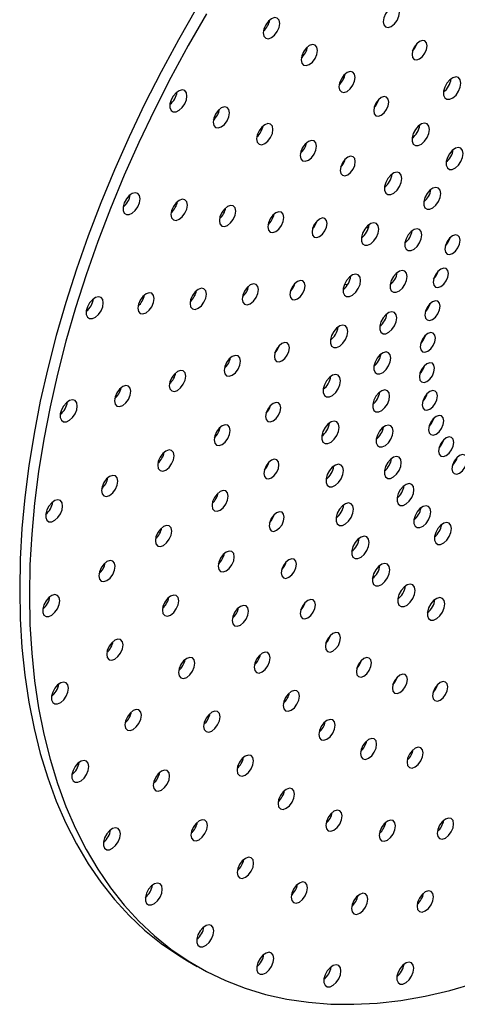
# Paper-space layout '_Isométrica' of a CAD drawing. Header units: inches. Extents: x -1.9 to 6.5, y -6.7 to 4.2.
# Tile 1 of 8: x -1.9 to 1.3, y -6.7 to 0.5. Entities that reach past the tile are written whole.
import ezdxf

# ---------------------------------------------------------------- set-up
doc = ezdxf.new("R2010")
doc.units = ezdxf.units.IN
doc.header["$MEASUREMENT"] = 0

psp = doc.layouts.new('_Isométrica')

# ---------------------------------------------------------------- linework, layer by layer
at = {"color": 7, "linetype": 'Continuous', "lineweight": 25}
for p, q in [((0.6101, -1.0046), (0.6222, -1.0115)), ((0.4693, -1.4271), (0.4494, -1.4245)), ((0.7864, -1.406), (0.7974, -1.4124)), ((1.0681, -1.5686), (1.0707, -1.5701)), ((-0.6949, -6.3463), (-0.6242, -6.3872))]:
    psp.add_line(p, q, dxfattribs=at)
at = {"color": 7, "linetype": 'Continuous', "lineweight": 25, "flags": 128}
for points in [[(-0.6282, 0.587), (-0.7607, 0.3575), (-0.8871, 0.1248), (-1.0072, -0.1106), (-1.1207, -0.3483), (-1.2274, -0.5878), (-1.3271, -0.8285), (-1.4196, -1.0701), (-1.5046, -1.312), (-1.5821, -1.5537), (-1.6519, -1.7948), (-1.7138, -2.0348), (-1.7677, -2.2731), (-1.8135, -2.5094), (-1.851, -2.7431), (-1.8804, -2.9737), (-1.9013, -3.2008), (-1.9139, -3.424), (-1.9181, -3.6428), (-1.9139, -3.8567), (-1.9013, -4.0653), (-1.8804, -4.2682), (-1.851, -4.465), (-1.8135, -4.6552), (-1.7677, -4.8386), (-1.7138, -5.0148), (-1.6519, -5.1833), (-1.5821, -5.3438), (-1.5046, -5.4961), (-1.4196, -5.6398), (-1.3271, -5.7746), (-1.2274, -5.9002), (-1.1207, -6.0165), (-1.0072, -6.1231), (-0.8871, -6.2199), (-0.7607, -6.3066), (-0.6949, -6.3463)], [(0.8492, 0.5574), (0.8447, 0.5809), (0.8319, 0.5956), (0.8127, 0.5993), (0.7902, 0.5915), (0.7676, 0.5732), (0.7484, 0.5474), (0.7356, 0.5179), (0.7311, 0.4893), (0.7356, 0.4658), (0.7484, 0.4511), (0.7676, 0.4473), (0.7902, 0.4552), (0.8127, 0.4734), (0.8319, 0.4992), (0.8447, 0.5287), (0.8492, 0.5574)], [(-0.5575, 0.5462), (-0.69, 0.3167), (-0.8164, 0.084), (-0.9365, -0.1514), (-1.05, -0.3891), (-1.1567, -0.6286), (-1.2564, -0.8693), (-1.3489, -1.1109), (-1.4339, -1.3528), (-1.5114, -1.5946), (-1.5812, -1.8357), (-1.6431, -2.0756), (-1.697, -2.314), (-1.7428, -2.5502), (-1.7803, -2.7839), (-1.8096, -3.0145), (-1.8306, -3.2417), (-1.8432, -3.4648), (-1.8474, -3.6836), (-1.8432, -3.8975), (-1.8306, -4.1061), (-1.8096, -4.309), (-1.7803, -4.5058), (-1.7428, -4.6961), (-1.697, -4.8795), (-1.6431, -5.0556), (-1.5812, -5.2241), (-1.5114, -5.3846), (-1.4339, -5.5369), (-1.3489, -5.6806), (-1.2564, -5.8154), (-1.1567, -5.9411), (-1.05, -6.0573), (-0.9365, -6.164), (-0.8164, -6.2607), (-0.69, -6.3475), (-0.5575, -6.424), (-0.4192, -6.4901), (-0.2753, -6.5458), (-0.1262, -6.5908), (0.0278, -6.6251), (0.1864, -6.6486), (0.3494, -6.6613), (0.5164, -6.6632), (0.687, -6.6542), (0.8609, -6.6343), (1.0377, -6.6037), (1.2172, -6.5623), (1.3989, -6.5103)], [(-0.023, 0.4766), (-0.0276, 0.5003), (-0.0405, 0.5152), (-0.0599, 0.5189), (-0.0827, 0.511), (-0.1055, 0.4926), (-0.1249, 0.4665), (-0.1378, 0.4367), (-0.1424, 0.4077), (-0.1378, 0.3839), (-0.1249, 0.369), (-0.1055, 0.3653), (-0.0827, 0.3732), (-0.0599, 0.3916), (-0.0405, 0.4178), (-0.0276, 0.4476), (-0.023, 0.4766)], [(0.2524, 0.2806), (0.2478, 0.3044), (0.2349, 0.3192), (0.2155, 0.323), (0.1927, 0.3151), (0.1699, 0.2966), (0.1505, 0.2705), (0.1376, 0.2407), (0.133, 0.2117), (0.1376, 0.188), (0.1505, 0.1731), (0.1699, 0.1693), (0.1927, 0.1773), (0.2155, 0.1957), (0.2349, 0.2218), (0.2478, 0.2516), (0.2524, 0.2806)], [(1.0516, 0.3142), (1.0474, 0.3362), (1.0354, 0.3499), (1.0175, 0.3534), (0.9964, 0.3461), (0.9753, 0.329), (0.9574, 0.3049), (0.9455, 0.2773), (0.9413, 0.2506), (0.9455, 0.2286), (0.9574, 0.2148), (0.9753, 0.2114), (0.9964, 0.2187), (1.0175, 0.2357), (1.0354, 0.2599), (1.0474, 0.2874), (1.0516, 0.3142)], [(0.5271, 0.0843), (0.5226, 0.1078), (0.5098, 0.1225), (0.4907, 0.1262), (0.4681, 0.1184), (0.4455, 0.1001), (0.4264, 0.0743), (0.4136, 0.0448), (0.4091, 0.0162), (0.4136, -0.0073), (0.4264, -0.022), (0.4455, -0.0258), (0.4681, -0.0179), (0.4907, 0.0003), (0.5098, 0.0261), (0.5226, 0.0556), (0.5271, 0.0843)], [(1.2975, 0.0419), (1.2932, 0.066), (1.2809, 0.0819), (1.2622, 0.0874), (1.2397, 0.0818), (1.2163, 0.0658), (1.1954, 0.0416), (1.1796, 0.0126), (1.1711, -0.0176), (1.1711, -0.0446), (1.1796, -0.0649), (1.1954, -0.0758), (1.2163, -0.0758), (1.2397, -0.0648), (1.2622, -0.0444), (1.2809, -0.0173), (1.2932, 0.0128), (1.2975, 0.0419)], [(-0.6993, -0.0517), (-0.7035, -0.0282), (-0.7155, -0.0127), (-0.7337, -0.0073), (-0.7557, -0.0128), (-0.7785, -0.0284), (-0.799, -0.052), (-0.8144, -0.0804), (-0.8226, -0.1098), (-0.8226, -0.1362), (-0.8144, -0.156), (-0.799, -0.1666), (-0.7785, -0.1666), (-0.7557, -0.1559), (-0.7337, -0.136), (-0.7155, -0.1095), (-0.7035, -0.0801), (-0.6993, -0.0517)], [(0.7727, -0.0954), (0.7685, -0.0735), (0.7565, -0.0597), (0.7386, -0.0563), (0.7175, -0.0636), (0.6964, -0.0806), (0.6786, -0.1047), (0.6666, -0.1323), (0.6624, -0.1591), (0.6666, -0.181), (0.6786, -0.1948), (0.6964, -0.1983), (0.7175, -0.1909), (0.7386, -0.1739), (0.7565, -0.1498), (0.7685, -0.1222), (0.7727, -0.0954)], [(-0.3891, -0.1732), (-0.3936, -0.1495), (-0.4066, -0.1346), (-0.4259, -0.1308), (-0.4488, -0.1387), (-0.4716, -0.1572), (-0.4909, -0.1833), (-0.5039, -0.2131), (-0.5084, -0.2421), (-0.5039, -0.2658), (-0.4909, -0.2807), (-0.4716, -0.2845), (-0.4488, -0.2765), (-0.4259, -0.2581), (-0.4066, -0.232), (-0.3936, -0.2022), (-0.3891, -0.1732)], [(-0.0719, -0.2949), (-0.0764, -0.2712), (-0.0894, -0.2563), (-0.1087, -0.2525), (-0.1315, -0.2605), (-0.1544, -0.2789), (-0.1737, -0.305), (-0.1867, -0.3348), (-0.1912, -0.3638), (-0.1867, -0.3875), (-0.1737, -0.4024), (-0.1544, -0.4062), (-0.1315, -0.3983), (-0.1087, -0.3798), (-0.0894, -0.3537), (-0.0764, -0.3239), (-0.0719, -0.2949)], [(1.0684, -0.2947), (1.0641, -0.2706), (1.0517, -0.2548), (1.033, -0.2492), (1.0105, -0.2549), (0.9872, -0.2708), (0.9662, -0.295), (0.9504, -0.3241), (0.942, -0.3542), (0.942, -0.3812), (0.9504, -0.4016), (0.9662, -0.4124), (0.9872, -0.4124), (1.0105, -0.4014), (1.033, -0.381), (1.0517, -0.3539), (1.0641, -0.3238), (1.0684, -0.2947)], [(0.2447, -0.417), (0.2402, -0.3935), (0.2274, -0.3788), (0.2082, -0.3751), (0.1857, -0.3829), (0.1631, -0.4012), (0.1439, -0.427), (0.1312, -0.4565), (0.1267, -0.4851), (0.1312, -0.5086), (0.1439, -0.5233), (0.1631, -0.5271), (0.1857, -0.5192), (0.2082, -0.501), (0.2274, -0.4752), (0.2402, -0.4457), (0.2447, -0.417)], [(1.3137, -0.4713), (1.3095, -0.4478), (1.2974, -0.4324), (1.2792, -0.427), (1.2573, -0.4325), (1.2345, -0.448), (1.2141, -0.4716), (1.1987, -0.4999), (1.1905, -0.5293), (1.1905, -0.5556), (1.1987, -0.5755), (1.2141, -0.5861), (1.2345, -0.586), (1.2573, -0.5753), (1.2792, -0.5554), (1.2974, -0.529), (1.3095, -0.4997), (1.3137, -0.4713)], [(0.5281, -0.5295), (0.5239, -0.5076), (0.512, -0.4938), (0.4941, -0.4903), (0.473, -0.4977), (0.4519, -0.5147), (0.434, -0.5388), (0.4221, -0.5664), (0.4179, -0.5932), (0.4221, -0.6151), (0.434, -0.6289), (0.4519, -0.6323), (0.473, -0.625), (0.4941, -0.608), (0.512, -0.5838), (0.5239, -0.5563), (0.5281, -0.5295)], [(0.8674, -0.6514), (0.8631, -0.6273), (0.8508, -0.6114), (0.8321, -0.6059), (0.8096, -0.6115), (0.7862, -0.6275), (0.7653, -0.6517), (0.7495, -0.6808), (0.741, -0.7109), (0.741, -0.7379), (0.7495, -0.7582), (0.7653, -0.7691), (0.7862, -0.7691), (0.8096, -0.7581), (0.8321, -0.7377), (0.8508, -0.7106), (0.8631, -0.6805), (0.8674, -0.6514)], [(-1.0407, -0.7999), (-1.0449, -0.7764), (-1.0569, -0.7609), (-1.0752, -0.7555), (-1.0972, -0.761), (-1.1199, -0.7766), (-1.1404, -0.8002), (-1.1558, -0.8286), (-1.1641, -0.8579), (-1.1641, -0.8844), (-1.1558, -0.9042), (-1.1404, -0.9148), (-1.1199, -0.9148), (-1.0972, -0.9041), (-1.0752, -0.8842), (-1.0569, -0.8577), (-1.0449, -0.8283), (-1.0407, -0.7999)], [(1.1502, -0.7615), (1.146, -0.738), (1.134, -0.7225), (1.1158, -0.7171), (1.0938, -0.7226), (1.0711, -0.7382), (1.0506, -0.7617), (1.0353, -0.7901), (1.027, -0.8194), (1.027, -0.8458), (1.0353, -0.8656), (1.0506, -0.8762), (1.0711, -0.8762), (1.0938, -0.8655), (1.1158, -0.8456), (1.134, -0.8192), (1.146, -0.7898), (1.1502, -0.7615)], [(-0.696, -0.8457), (-0.7005, -0.8219), (-0.7134, -0.807), (-0.7328, -0.8033), (-0.7556, -0.8112), (-0.7785, -0.8296), (-0.7978, -0.8557), (-0.8107, -0.8856), (-0.8153, -0.9145), (-0.8107, -0.9383), (-0.7978, -0.9532), (-0.7785, -0.9569), (-0.7556, -0.949), (-0.7328, -0.9306), (-0.7134, -0.9045), (-0.7005, -0.8747), (-0.696, -0.8457)], [(-0.3437, -0.8906), (-0.3482, -0.8668), (-0.3612, -0.8519), (-0.3805, -0.8482), (-0.4034, -0.8561), (-0.4262, -0.8745), (-0.4455, -0.9006), (-0.4585, -0.9305), (-0.463, -0.9594), (-0.4585, -0.9832), (-0.4455, -0.9981), (-0.4262, -1.0018), (-0.4034, -0.9939), (-0.3805, -0.9755), (-0.3612, -0.9494), (-0.3482, -0.9196), (-0.3437, -0.8906)], [(0.0079, -0.9358), (0.0034, -0.9124), (-0.0094, -0.8976), (-0.0285, -0.8939), (-0.0511, -0.9018), (-0.0737, -0.92), (-0.0928, -0.9458), (-0.1056, -0.9753), (-0.1101, -1.004), (-0.1056, -1.0274), (-0.0928, -1.0422), (-0.0737, -1.0459), (-0.0511, -1.038), (-0.0285, -1.0198), (-0.0094, -0.994), (0.0034, -0.9645), (0.0079, -0.9358)], [(0.3231, -0.9787), (0.3189, -0.9568), (0.307, -0.943), (0.2891, -0.9396), (0.268, -0.9469), (0.2469, -0.9639), (0.229, -0.9881), (0.2171, -1.0156), (0.2129, -1.0424), (0.2171, -1.0643), (0.229, -1.0781), (0.2469, -1.0816), (0.268, -1.0742), (0.2891, -1.0572), (0.307, -1.0331), (0.3189, -1.0055), (0.3231, -0.9787)], [(0.699, -1.0206), (0.6947, -0.9965), (0.6823, -0.9806), (0.6636, -0.9751), (0.6411, -0.9807), (0.6178, -0.9967), (0.5968, -1.0208), (0.581, -1.0499), (0.5726, -1.08), (0.5726, -1.1071), (0.581, -1.1274), (0.5968, -1.1383), (0.6178, -1.1382), (0.6411, -1.1273), (0.6636, -1.1069), (0.6823, -1.0798), (0.6947, -1.0497), (0.699, -1.0206)], [(1.0132, -1.0618), (1.009, -1.0383), (0.997, -1.0228), (0.9787, -1.0174), (0.9568, -1.0229), (0.934, -1.0384), (0.9136, -1.062), (0.8982, -1.0904), (0.89, -1.1197), (0.89, -1.1461), (0.8982, -1.1659), (0.9136, -1.1765), (0.934, -1.1764), (0.9568, -1.1658), (0.9787, -1.1459), (0.997, -1.1195), (1.009, -1.0901), (1.0132, -1.0618)], [(1.292, -1.102), (1.2878, -1.0799), (1.2757, -1.0661), (1.2577, -1.0626), (1.2365, -1.07), (1.2153, -1.0871), (1.1973, -1.1114), (1.1853, -1.1391), (1.181, -1.166), (1.1853, -1.1881), (1.1973, -1.2019), (1.2153, -1.2054), (1.2365, -1.1981), (1.2577, -1.1809), (1.2757, -1.1567), (1.2878, -1.1289), (1.292, -1.102)], [(0.5666, -1.3943), (0.5623, -1.3702), (0.5499, -1.3544), (0.5312, -1.3489), (0.5087, -1.3545), (0.4854, -1.3704), (0.4644, -1.3946), (0.4487, -1.4237), (0.4402, -1.4538), (0.4402, -1.4808), (0.4487, -1.5012), (0.4644, -1.512), (0.4854, -1.512), (0.5087, -1.501), (0.5312, -1.4806), (0.5499, -1.4535), (0.5623, -1.4234), (0.5666, -1.3943)], [(0.9055, -1.3658), (0.9013, -1.3423), (0.8893, -1.3268), (0.8711, -1.3215), (0.8491, -1.3269), (0.8264, -1.3425), (0.8059, -1.366), (0.7905, -1.3944), (0.7823, -1.4237), (0.7823, -1.4501), (0.7905, -1.4699), (0.8059, -1.4805), (0.8264, -1.4805), (0.8491, -1.4698), (0.8711, -1.4499), (0.8893, -1.4235), (0.9013, -1.3941), (0.9055, -1.3658)], [(1.2066, -1.343), (1.2024, -1.3209), (1.1904, -1.3071), (1.1724, -1.3036), (1.1511, -1.311), (1.1299, -1.3281), (1.1119, -1.3524), (1.0999, -1.3801), (1.0957, -1.407), (1.0999, -1.4291), (1.1119, -1.4429), (1.1299, -1.4464), (1.1511, -1.4391), (1.1724, -1.4219), (1.1904, -1.3977), (1.2024, -1.3699), (1.2066, -1.343)], [(-0.1781, -1.4611), (-0.1826, -1.4376), (-0.1954, -1.4229), (-0.2146, -1.4192), (-0.2371, -1.4271), (-0.2597, -1.4453), (-0.2789, -1.4711), (-0.2917, -1.5006), (-0.2961, -1.5293), (-0.2917, -1.5527), (-0.2789, -1.5675), (-0.2597, -1.5712), (-0.2371, -1.5633), (-0.2146, -1.5451), (-0.1954, -1.5193), (-0.1826, -1.4898), (-0.1781, -1.4611)], [(0.162, -1.4336), (0.1578, -1.4116), (0.1459, -1.3979), (0.128, -1.3944), (0.1069, -1.4017), (0.0858, -1.4188), (0.0679, -1.4429), (0.056, -1.4704), (0.0518, -1.4972), (0.056, -1.5192), (0.0679, -1.5329), (0.0858, -1.5364), (0.1069, -1.5291), (0.128, -1.5121), (0.1459, -1.4879), (0.1578, -1.4604), (0.162, -1.4336)], [(-0.9371, -1.5265), (-0.9417, -1.5028), (-0.9546, -1.4879), (-0.9739, -1.4841), (-0.9968, -1.4921), (-1.0196, -1.5105), (-1.039, -1.5366), (-1.0519, -1.5664), (-1.0564, -1.5954), (-1.0519, -1.6191), (-1.039, -1.634), (-1.0196, -1.6378), (-0.9968, -1.6298), (-0.9739, -1.6114), (-0.9546, -1.5853), (-0.9417, -1.5555), (-0.9371, -1.5265)], [(-0.5573, -1.4936), (-0.5618, -1.4699), (-0.5748, -1.455), (-0.5941, -1.4512), (-0.617, -1.4592), (-0.6398, -1.4776), (-0.6591, -1.5037), (-0.6721, -1.5335), (-0.6766, -1.5625), (-0.6721, -1.5863), (-0.6591, -1.6011), (-0.6398, -1.6049), (-0.617, -1.597), (-0.5941, -1.5785), (-0.5748, -1.5524), (-0.5618, -1.5226), (-0.5573, -1.4936)], [(-1.309, -1.5574), (-1.3132, -1.5339), (-1.3252, -1.5184), (-1.3435, -1.513), (-1.3655, -1.5185), (-1.3882, -1.5341), (-1.4087, -1.5577), (-1.4241, -1.5861), (-1.4324, -1.6155), (-1.4324, -1.6419), (-1.4241, -1.6617), (-1.4087, -1.6723), (-1.3882, -1.6723), (-1.3655, -1.6616), (-1.3435, -1.6417), (-1.3252, -1.6152), (-1.3132, -1.5858), (-1.309, -1.5574)], [(1.1463, -1.5818), (1.1421, -1.5597), (1.1301, -1.5459), (1.1121, -1.5424), (1.0909, -1.5498), (1.0696, -1.5669), (1.0517, -1.5912), (1.0396, -1.6189), (1.0354, -1.6459), (1.0396, -1.6679), (1.0517, -1.6818), (1.0696, -1.6853), (1.0909, -1.6779), (1.1121, -1.6608), (1.1301, -1.6365), (1.1421, -1.6088), (1.1463, -1.5818)], [(0.8294, -1.6671), (0.8253, -1.6436), (0.8132, -1.6281), (0.795, -1.6227), (0.7731, -1.6282), (0.7503, -1.6438), (0.7299, -1.6673), (0.7145, -1.6957), (0.7063, -1.725), (0.7063, -1.7514), (0.7145, -1.7712), (0.7299, -1.7818), (0.7503, -1.7818), (0.7731, -1.7711), (0.795, -1.7512), (0.8132, -1.7248), (0.8253, -1.6954), (0.8294, -1.6671)], [(0.4731, -1.7647), (0.4688, -1.7406), (0.4565, -1.7247), (0.4378, -1.7192), (0.4152, -1.7248), (0.3919, -1.7408), (0.371, -1.765), (0.3552, -1.7941), (0.3467, -1.8242), (0.3467, -1.8512), (0.3552, -1.8715), (0.371, -1.8824), (0.3919, -1.8824), (0.4152, -1.8714), (0.4378, -1.851), (0.4565, -1.8239), (0.4688, -1.7938), (0.4731, -1.7647)], [(1.1124, -1.8134), (1.1082, -1.7913), (1.0962, -1.7775), (1.0782, -1.774), (1.057, -1.7813), (1.0357, -1.7985), (1.0177, -1.8228), (1.0057, -1.8505), (1.0015, -1.8774), (1.0057, -1.8995), (1.0177, -1.9133), (1.0357, -1.9168), (1.057, -1.9095), (1.0782, -1.8923), (1.0962, -1.868), (1.1082, -1.8403), (1.1124, -1.8134)], [(0.0483, -1.8843), (0.0441, -1.8624), (0.0321, -1.8486), (0.0142, -1.8451), (-0.0069, -1.8525), (-0.028, -1.8695), (-0.0459, -1.8936), (-0.0578, -1.9212), (-0.062, -1.948), (-0.0578, -1.9699), (-0.0459, -1.9837), (-0.028, -1.9872), (-0.0069, -1.9798), (0.0142, -1.9628), (0.0321, -1.9387), (0.0441, -1.9111), (0.0483, -1.8843)], [(0.7867, -1.9592), (0.7825, -1.9357), (0.7705, -1.9202), (0.7522, -1.9149), (0.7303, -1.9203), (0.7075, -1.9359), (0.6871, -1.9594), (0.6717, -1.9878), (0.6635, -2.0171), (0.6635, -2.0435), (0.6717, -2.0633), (0.6871, -2.0739), (0.7075, -2.0739), (0.7303, -2.0632), (0.7522, -2.0433), (0.7705, -2.0169), (0.7825, -1.9875), (0.7867, -1.9592)], [(-0.3095, -1.9817), (-0.314, -1.9582), (-0.3268, -1.9435), (-0.3459, -1.9398), (-0.3685, -1.9476), (-0.3911, -1.9658), (-0.4102, -1.9916), (-0.423, -2.0211), (-0.4275, -2.0498), (-0.423, -2.0733), (-0.4102, -2.088), (-0.3911, -2.0917), (-0.3685, -2.0839), (-0.3459, -2.0657), (-0.3268, -2.0398), (-0.314, -2.0103), (-0.3095, -1.9817)], [(1.1056, -2.0327), (1.1014, -2.0107), (1.0894, -1.9968), (1.0714, -1.9933), (1.0501, -2.0007), (1.0289, -2.0178), (1.0109, -2.0421), (0.9989, -2.0698), (0.9947, -2.0968), (0.9989, -2.1189), (1.0109, -2.1327), (1.0289, -2.1362), (1.0501, -2.1288), (1.0714, -2.1117), (1.0894, -2.0874), (1.1014, -2.0597), (1.1056, -2.0327)], [(-0.7081, -2.0913), (-0.7127, -2.0675), (-0.7256, -2.0526), (-0.745, -2.0489), (-0.7678, -2.0568), (-0.7906, -2.0752), (-0.81, -2.1013), (-0.8229, -2.1312), (-0.8275, -2.1601), (-0.8229, -2.1839), (-0.81, -2.1988), (-0.7906, -2.2025), (-0.7678, -2.1946), (-0.745, -2.1762), (-0.7256, -2.1501), (-0.7127, -2.1202), (-0.7081, -2.0913)], [(0.4205, -2.1239), (0.4162, -2.0998), (0.4039, -2.0839), (0.3852, -2.0784), (0.3627, -2.084), (0.3393, -2.0999), (0.3184, -2.1241), (0.3026, -2.1532), (0.2941, -2.1833), (0.2941, -2.2103), (0.3026, -2.2307), (0.3184, -2.2415), (0.3393, -2.2415), (0.3627, -2.2305), (0.3852, -2.2101), (0.4039, -2.183), (0.4162, -2.1529), (0.4205, -2.1239)], [(-1.1074, -2.2012), (-1.1119, -2.1775), (-1.1249, -2.1626), (-1.1442, -2.1588), (-1.1671, -2.1668), (-1.1899, -2.1852), (-1.2093, -2.2113), (-1.2222, -2.2411), (-1.2267, -2.2701), (-1.2222, -2.2938), (-1.2093, -2.3087), (-1.1899, -2.3125), (-1.1671, -2.3046), (-1.1442, -2.2861), (-1.1249, -2.26), (-1.1119, -2.2302), (-1.1074, -2.2012)], [(0.7781, -2.2359), (0.7739, -2.2124), (0.7619, -2.197), (0.7436, -2.1916), (0.7217, -2.1971), (0.6989, -2.2126), (0.6785, -2.2362), (0.6631, -2.2645), (0.6549, -2.2939), (0.6549, -2.3202), (0.6631, -2.3401), (0.6785, -2.3507), (0.6989, -2.3506), (0.7217, -2.3399), (0.7436, -2.32), (0.7619, -2.2936), (0.7739, -2.2643), (0.7781, -2.2359)], [(1.126, -2.2352), (1.1218, -2.2132), (1.1098, -2.1993), (1.0918, -2.1958), (1.0706, -2.2032), (1.0493, -2.2203), (1.0313, -2.2446), (1.0193, -2.2723), (1.0151, -2.2993), (1.0193, -2.3214), (1.0313, -2.3352), (1.0493, -2.3387), (1.0706, -2.3313), (1.0918, -2.3142), (1.1098, -2.2899), (1.1218, -2.2622), (1.126, -2.2352)], [(-1.4985, -2.3081), (-1.5027, -2.2846), (-1.5147, -2.2691), (-1.533, -2.2637), (-1.5549, -2.2692), (-1.5777, -2.2848), (-1.5982, -2.3084), (-1.6136, -2.3368), (-1.6218, -2.3662), (-1.6218, -2.3926), (-1.6136, -2.4124), (-1.5982, -2.423), (-1.5777, -2.423), (-1.5549, -2.4123), (-1.533, -2.3924), (-1.5147, -2.3659), (-1.5027, -2.3365), (-1.4985, -2.3081)], [(-0.0157, -2.3213), (-0.0199, -2.2994), (-0.0319, -2.2856), (-0.0498, -2.2822), (-0.0709, -2.2895), (-0.092, -2.3065), (-0.1099, -2.3307), (-0.1218, -2.3582), (-0.126, -2.385), (-0.1218, -2.407), (-0.1099, -2.4207), (-0.092, -2.4242), (-0.0709, -2.4169), (-0.0498, -2.3998), (-0.0319, -2.3757), (-0.0199, -2.3481), (-0.0157, -2.3213)], [(0.4099, -2.4641), (0.4056, -2.44), (0.3933, -2.4241), (0.3746, -2.4186), (0.3521, -2.4242), (0.3288, -2.4401), (0.3078, -2.4643), (0.292, -2.4934), (0.2836, -2.5235), (0.2836, -2.5505), (0.292, -2.5709), (0.3078, -2.5818), (0.3288, -2.5817), (0.3521, -2.5707), (0.3746, -2.5503), (0.3933, -2.5232), (0.4056, -2.4931), (0.4099, -2.4641)], [(1.1732, -2.4165), (1.169, -2.3945), (1.157, -2.3806), (1.139, -2.3771), (1.1178, -2.3845), (1.0966, -2.4016), (1.0786, -2.4259), (1.0665, -2.4536), (1.0623, -2.4806), (1.0665, -2.5027), (1.0786, -2.5165), (1.0966, -2.52), (1.1178, -2.5126), (1.139, -2.4955), (1.157, -2.4712), (1.169, -2.4435), (1.1732, -2.4165)], [(-0.3834, -2.4864), (-0.3879, -2.4629), (-0.4007, -2.4482), (-0.4199, -2.4445), (-0.4424, -2.4523), (-0.465, -2.4706), (-0.4842, -2.4964), (-0.4969, -2.5259), (-0.5014, -2.5545), (-0.4969, -2.578), (-0.4842, -2.5927), (-0.465, -2.5965), (-0.4424, -2.5886), (-0.4199, -2.5704), (-0.4007, -2.5446), (-0.3879, -2.5151), (-0.3834, -2.4864)], [(0.8038, -2.4914), (0.7996, -2.4679), (0.7876, -2.4524), (0.7694, -2.447), (0.7474, -2.4525), (0.7247, -2.4681), (0.7043, -2.4916), (0.6889, -2.52), (0.6806, -2.5493), (0.6806, -2.5757), (0.6889, -2.5955), (0.7043, -2.6061), (0.7247, -2.6061), (0.7474, -2.5954), (0.7694, -2.5755), (0.7876, -2.5491), (0.7996, -2.5197), (0.8038, -2.4914)], [(1.2463, -2.5728), (1.242, -2.5507), (1.23, -2.5369), (1.212, -2.5334), (1.1908, -2.5408), (1.1696, -2.5579), (1.1516, -2.5822), (1.1395, -2.6099), (1.1353, -2.6368), (1.1395, -2.6589), (1.1516, -2.6728), (1.1696, -2.6763), (1.1908, -2.6689), (1.212, -2.6517), (1.23, -2.6275), (1.242, -2.5998), (1.2463, -2.5728)], [(-0.793, -2.6707), (-0.7975, -2.647), (-0.8105, -2.6321), (-0.8298, -2.6283), (-0.8526, -2.6363), (-0.8755, -2.6547), (-0.8948, -2.6808), (-0.9078, -2.7106), (-0.9123, -2.7396), (-0.9078, -2.7633), (-0.8948, -2.7782), (-0.8755, -2.782), (-0.8526, -2.7741), (-0.8298, -2.7556), (-0.8105, -2.7295), (-0.7975, -2.6997), (-0.793, -2.6707)], [(-0.0286, -2.7354), (-0.0328, -2.7134), (-0.0447, -2.6997), (-0.0626, -2.6962), (-0.0837, -2.7035), (-0.1048, -2.7205), (-0.1227, -2.7447), (-0.1347, -2.7722), (-0.1389, -2.799), (-0.1347, -2.821), (-0.1227, -2.8347), (-0.1048, -2.8382), (-0.0837, -2.8309), (-0.0626, -2.8138), (-0.0447, -2.7897), (-0.0328, -2.7621), (-0.0286, -2.7354)], [(0.8634, -2.7201), (0.8592, -2.6966), (0.8472, -2.6811), (0.829, -2.6758), (0.807, -2.6812), (0.7843, -2.6968), (0.7638, -2.7203), (0.7485, -2.7487), (0.7402, -2.778), (0.7402, -2.8044), (0.7485, -2.8242), (0.7638, -2.8348), (0.7843, -2.8348), (0.807, -2.8241), (0.829, -2.8042), (0.8472, -2.7778), (0.8592, -2.7484), (0.8634, -2.7201)], [(1.3435, -2.7007), (1.3393, -2.6786), (1.3273, -2.6648), (1.3093, -2.6613), (1.288, -2.6686), (1.2668, -2.6858), (1.2488, -2.71), (1.2368, -2.7378), (1.2326, -2.7647), (1.2368, -2.7868), (1.2488, -2.8006), (1.2668, -2.8041), (1.288, -2.7967), (1.3093, -2.7796), (1.3273, -2.7553), (1.3393, -2.7276), (1.3435, -2.7007)], [(0.4416, -2.7781), (0.4373, -2.754), (0.425, -2.7381), (0.4063, -2.7326), (0.3837, -2.7382), (0.3604, -2.7542), (0.3395, -2.7783), (0.3237, -2.8074), (0.3152, -2.8375), (0.3152, -2.8646), (0.3237, -2.8849), (0.3395, -2.8958), (0.3604, -2.8958), (0.3837, -2.8848), (0.4063, -2.8644), (0.425, -2.8373), (0.4373, -2.8072), (0.4416, -2.7781)], [(-1.2032, -2.8554), (-1.2077, -2.8317), (-1.2207, -2.8168), (-1.24, -2.813), (-1.2629, -2.821), (-1.2857, -2.8394), (-1.305, -2.8655), (-1.318, -2.8953), (-1.3225, -2.9243), (-1.318, -2.948), (-1.305, -2.9629), (-1.2857, -2.9667), (-1.2629, -2.9587), (-1.24, -2.9403), (-1.2207, -2.9142), (-1.2077, -2.8844), (-1.2032, -2.8554)], [(-0.3983, -2.9645), (-0.4028, -2.9411), (-0.4156, -2.9263), (-0.4347, -2.9226), (-0.4573, -2.9305), (-0.4799, -2.9487), (-0.499, -2.9745), (-0.5118, -3.004), (-0.5163, -3.0327), (-0.5118, -3.0562), (-0.499, -3.0709), (-0.4799, -3.0746), (-0.4573, -3.0667), (-0.4347, -3.0485), (-0.4156, -3.0227), (-0.4028, -2.9932), (-0.3983, -2.9645)], [(0.9555, -2.9172), (0.9513, -2.8937), (0.9393, -2.8783), (0.9211, -2.8729), (0.8991, -2.8784), (0.8764, -2.8939), (0.8559, -2.9175), (0.8406, -2.9458), (0.8323, -2.9752), (0.8323, -3.0015), (0.8406, -3.0213), (0.8559, -3.032), (0.8764, -3.0319), (0.8991, -3.0212), (0.9211, -3.0013), (0.9393, -2.9749), (0.9513, -2.9456), (0.9555, -2.9172)], [(-1.605, -3.036), (-1.6092, -3.0125), (-1.6213, -2.997), (-1.6395, -2.9916), (-1.6615, -2.9971), (-1.6843, -3.0126), (-1.7048, -3.0362), (-1.7202, -3.0646), (-1.7284, -3.094), (-1.7284, -3.1204), (-1.7202, -3.1403), (-1.7048, -3.1509), (-1.6843, -3.1509), (-1.6615, -3.1402), (-1.6395, -3.1202), (-1.6213, -3.0938), (-1.6092, -3.0644), (-1.605, -3.036)], [(0.0099, -3.1175), (0.0057, -3.0956), (-0.0062, -3.0818), (-0.0241, -3.0784), (-0.0452, -3.0857), (-0.0663, -3.1027), (-0.0842, -3.1268), (-0.0961, -3.1544), (-0.1003, -3.1812), (-0.0961, -3.2031), (-0.0842, -3.2169), (-0.0663, -3.2204), (-0.0452, -3.213), (-0.0241, -3.196), (-0.0062, -3.1719), (0.0057, -3.1443), (0.0099, -3.1175)], [(0.5148, -3.0593), (0.5105, -3.0352), (0.4982, -3.0193), (0.4795, -3.0138), (0.457, -3.0194), (0.4337, -3.0354), (0.4127, -3.0595), (0.3969, -3.0886), (0.3884, -3.1187), (0.3884, -3.1458), (0.3969, -3.1661), (0.4127, -3.177), (0.4337, -3.1769), (0.457, -3.166), (0.4795, -3.1456), (0.4982, -3.1185), (0.5105, -3.0884), (0.5148, -3.0593)], [(1.0782, -3.0785), (1.074, -3.055), (1.062, -3.0396), (1.0438, -3.0342), (1.0218, -3.0397), (0.9991, -3.0552), (0.9786, -3.0788), (0.9632, -3.1071), (0.955, -3.1365), (0.955, -3.1628), (0.9632, -3.1827), (0.9786, -3.1933), (0.9991, -3.1932), (1.0218, -3.1825), (1.0438, -3.1626), (1.062, -3.1362), (1.074, -3.1069), (1.0782, -3.0785)], [(-0.81, -3.2197), (-0.8146, -3.1959), (-0.8275, -3.181), (-0.8469, -3.1773), (-0.8697, -3.1852), (-0.8925, -3.2036), (-0.9119, -3.2297), (-0.9248, -3.2596), (-0.9294, -3.2885), (-0.9248, -3.3123), (-0.9119, -3.3272), (-0.8925, -3.3309), (-0.8697, -3.323), (-0.8469, -3.3046), (-0.8275, -3.2785), (-0.8146, -3.2486), (-0.81, -3.2197)], [(1.2288, -3.2006), (1.2246, -3.1771), (1.2126, -3.1616), (1.1944, -3.1563), (1.1724, -3.1617), (1.1497, -3.1773), (1.1293, -3.2008), (1.1139, -3.2292), (1.1056, -3.2585), (1.1056, -3.2849), (1.1139, -3.3047), (1.1293, -3.3153), (1.1497, -3.3153), (1.1724, -3.3046), (1.1944, -3.2847), (1.2126, -3.2583), (1.2246, -3.2289), (1.2288, -3.2006)], [(0.6281, -3.3016), (0.6238, -3.2775), (0.6114, -3.2616), (0.5927, -3.2561), (0.5702, -3.2617), (0.5469, -3.2777), (0.5259, -3.3019), (0.5101, -3.3309), (0.5017, -3.3611), (0.5017, -3.3881), (0.5101, -3.4084), (0.5259, -3.4193), (0.5469, -3.4193), (0.5702, -3.4083), (0.5927, -3.3879), (0.6114, -3.3608), (0.6238, -3.3307), (0.6281, -3.3016)], [(-0.3538, -3.4059), (-0.3583, -3.3824), (-0.3711, -3.3677), (-0.3902, -3.364), (-0.4128, -3.3718), (-0.4354, -3.3901), (-0.4545, -3.4159), (-0.4673, -3.4454), (-0.4718, -3.474), (-0.4673, -3.4975), (-0.4545, -3.5122), (-0.4354, -3.516), (-0.4128, -3.5081), (-0.3902, -3.4899), (-0.3711, -3.4641), (-0.3583, -3.4346), (-0.3538, -3.4059)], [(-1.2225, -3.4751), (-1.227, -3.4514), (-1.2399, -3.4365), (-1.2593, -3.4328), (-1.2821, -3.4407), (-1.305, -3.4591), (-1.3243, -3.4852), (-1.3372, -3.515), (-1.3418, -3.544), (-1.3372, -3.5678), (-1.3243, -3.5827), (-1.305, -3.5864), (-1.2821, -3.5785), (-1.2593, -3.5601), (-1.2399, -3.5339), (-1.227, -3.5041), (-1.2225, -3.4751)], [(0.0991, -3.4597), (0.0949, -3.4378), (0.0829, -3.424), (0.065, -3.4205), (0.0439, -3.4279), (0.0228, -3.4449), (0.0049, -3.469), (-0.007, -3.4966), (-0.0112, -3.5234), (-0.007, -3.5453), (0.0049, -3.5591), (0.0228, -3.5626), (0.0439, -3.5552), (0.065, -3.5382), (0.0829, -3.5141), (0.0949, -3.4865), (0.0991, -3.4597)], [(0.7789, -3.4999), (0.7746, -3.4758), (0.7622, -3.46), (0.7436, -3.4544), (0.721, -3.46), (0.6977, -3.476), (0.6767, -3.5002), (0.661, -3.5293), (0.6525, -3.5594), (0.6525, -3.5864), (0.661, -3.6067), (0.6767, -3.6176), (0.6977, -3.6176), (0.721, -3.6066), (0.7436, -3.5862), (0.7622, -3.5591), (0.7746, -3.529), (0.7789, -3.4999)], [(0.9641, -3.65), (0.9598, -3.6259), (0.9474, -3.61), (0.9288, -3.6045), (0.9062, -3.6101), (0.8829, -3.6261), (0.8619, -3.6502), (0.8462, -3.6793), (0.8377, -3.7094), (0.8377, -3.7365), (0.8462, -3.7568), (0.8619, -3.7677), (0.8829, -3.7676), (0.9062, -3.7567), (0.9288, -3.7363), (0.9474, -3.7092), (0.9598, -3.6791), (0.9641, -3.65)], [(-1.6265, -3.7255), (-1.6307, -3.702), (-1.6427, -3.6865), (-1.661, -3.6811), (-1.683, -3.6866), (-1.7057, -3.7022), (-1.7262, -3.7258), (-1.7416, -3.7542), (-1.7499, -3.7836), (-1.7499, -3.81), (-1.7416, -3.8298), (-1.7262, -3.8404), (-1.7057, -3.8404), (-1.683, -3.8297), (-1.661, -3.8098), (-1.6427, -3.7833), (-1.6307, -3.7539), (-1.6265, -3.7255)], [(-0.759, -3.7264), (-0.7635, -3.7026), (-0.7764, -3.6877), (-0.7958, -3.684), (-0.8186, -3.6919), (-0.8414, -3.7103), (-0.8608, -3.7365), (-0.8737, -3.7663), (-0.8783, -3.7953), (-0.8737, -3.819), (-0.8608, -3.8339), (-0.8414, -3.8376), (-0.8186, -3.8297), (-0.7958, -3.8113), (-0.7764, -3.7852), (-0.7635, -3.7554), (-0.759, -3.7264)], [(0.2369, -3.7546), (0.2327, -3.7327), (0.2207, -3.7189), (0.2028, -3.7154), (0.1817, -3.7228), (0.1606, -3.7398), (0.1427, -3.7639), (0.1308, -3.7915), (0.1266, -3.8183), (0.1308, -3.8402), (0.1427, -3.854), (0.1606, -3.8575), (0.1817, -3.8501), (0.2028, -3.8331), (0.2207, -3.809), (0.2327, -3.7814), (0.2369, -3.7546)], [(1.1797, -3.7486), (1.1754, -3.7245), (1.1631, -3.7086), (1.1444, -3.7031), (1.1219, -3.7087), (1.0985, -3.7247), (1.0776, -3.7489), (1.0618, -3.778), (1.0533, -3.8081), (1.0533, -3.8351), (1.0618, -3.8554), (1.0776, -3.8663), (1.0985, -3.8663), (1.1219, -3.8553), (1.1444, -3.8349), (1.1631, -3.8078), (1.1754, -3.7777), (1.1797, -3.7486)], [(-0.2509, -3.8011), (-0.2554, -3.7776), (-0.2681, -3.7629), (-0.2873, -3.7592), (-0.3099, -3.767), (-0.3325, -3.7852), (-0.3516, -3.8111), (-0.3644, -3.8406), (-0.3689, -3.8692), (-0.3644, -3.8927), (-0.3516, -3.9074), (-0.3325, -3.9111), (-0.3099, -3.9033), (-0.2873, -3.8851), (-0.2681, -3.8593), (-0.2554, -3.8298), (-0.2509, -3.8011)], [(-1.1648, -4.0472), (-1.1693, -4.0235), (-1.1823, -4.0086), (-1.2016, -4.0048), (-1.2244, -4.0128), (-1.2473, -4.0312), (-1.2666, -4.0573), (-1.2796, -4.0871), (-1.2841, -4.1161), (-1.2796, -4.1398), (-1.2666, -4.1547), (-1.2473, -4.1585), (-1.2244, -4.1505), (-1.2016, -4.1321), (-1.1823, -4.106), (-1.1693, -4.0762), (-1.1648, -4.0472)], [(0.4204, -3.9959), (0.4162, -3.974), (0.4043, -3.9602), (0.3864, -3.9568), (0.3653, -3.9641), (0.3442, -3.9811), (0.3263, -4.0053), (0.3143, -4.0328), (0.3101, -4.0596), (0.3143, -4.0816), (0.3263, -4.0953), (0.3442, -4.0988), (0.3653, -4.0915), (0.3864, -4.0744), (0.4043, -4.0503), (0.4162, -4.0227), (0.4204, -3.9959)], [(-0.6408, -4.1801), (-0.6453, -4.1563), (-0.6583, -4.1414), (-0.6776, -4.1377), (-0.7005, -4.1456), (-0.7233, -4.164), (-0.7426, -4.1901), (-0.7556, -4.22), (-0.7601, -4.249), (-0.7556, -4.2727), (-0.7426, -4.2876), (-0.7233, -4.2913), (-0.7005, -4.2834), (-0.6776, -4.265), (-0.6583, -4.2389), (-0.6453, -4.2091), (-0.6408, -4.1801)], [(-0.0917, -4.1417), (-0.0962, -4.1182), (-0.109, -4.1035), (-0.1282, -4.0998), (-0.1507, -4.1076), (-0.1733, -4.1258), (-0.1925, -4.1516), (-0.2052, -4.1811), (-0.2097, -4.2098), (-0.2052, -4.2333), (-0.1925, -4.248), (-0.1733, -4.2517), (-0.1507, -4.2439), (-0.1282, -4.2257), (-0.109, -4.1998), (-0.0962, -4.1703), (-0.0917, -4.1417)], [(0.6458, -4.1786), (0.6416, -4.1566), (0.6296, -4.1429), (0.6117, -4.1394), (0.5906, -4.1467), (0.5695, -4.1638), (0.5516, -4.1879), (0.5397, -4.2154), (0.5355, -4.2422), (0.5397, -4.2642), (0.5516, -4.2779), (0.5695, -4.2814), (0.5906, -4.2741), (0.6117, -4.257), (0.6296, -4.2329), (0.6416, -4.2054), (0.6458, -4.1786)], [(0.9082, -4.2986), (0.904, -4.2766), (0.892, -4.2629), (0.8741, -4.2594), (0.853, -4.2667), (0.8319, -4.2838), (0.8141, -4.3079), (0.8021, -4.3355), (0.7979, -4.3623), (0.8021, -4.3842), (0.8141, -4.398), (0.8319, -4.4014), (0.853, -4.3941), (0.8741, -4.3771), (0.892, -4.3529), (0.904, -4.3254), (0.9082, -4.2986)], [(-1.5623, -4.362), (-1.5665, -4.3385), (-1.5785, -4.323), (-1.5968, -4.3176), (-1.6188, -4.3231), (-1.6415, -4.3387), (-1.662, -4.3623), (-1.6774, -4.3907), (-1.6857, -4.4201), (-1.6857, -4.4465), (-1.6774, -4.4663), (-1.662, -4.4769), (-1.6415, -4.4769), (-1.6188, -4.4662), (-1.5968, -4.4463), (-1.5785, -4.4198), (-1.5665, -4.3904), (-1.5623, -4.362)], [(1.202, -4.3534), (1.1978, -4.3315), (1.1859, -4.3177), (1.168, -4.3143), (1.1469, -4.3216), (1.1258, -4.3386), (1.1079, -4.3628), (1.0959, -4.3903), (1.0917, -4.4171), (1.0959, -4.4391), (1.1079, -4.4528), (1.1258, -4.4563), (1.1469, -4.449), (1.168, -4.4319), (1.1859, -4.4078), (1.1978, -4.3802), (1.202, -4.3534)], [(0.1202, -4.4204), (0.1158, -4.3969), (0.103, -4.3822), (0.0838, -4.3785), (0.0612, -4.3863), (0.0387, -4.4045), (0.0195, -4.4304), (0.0067, -4.4598), (0.0022, -4.4885), (0.0067, -4.512), (0.0195, -4.5267), (0.0387, -4.5304), (0.0612, -4.5226), (0.0838, -4.5044), (0.103, -4.4785), (0.1158, -4.4491), (0.1202, -4.4204)], [(-1.0314, -4.5594), (-1.0359, -4.5357), (-1.0489, -4.5208), (-1.0682, -4.517), (-1.091, -4.525), (-1.1139, -4.5434), (-1.1332, -4.5695), (-1.1462, -4.5993), (-1.1507, -4.6283), (-1.1462, -4.652), (-1.1332, -4.6669), (-1.1139, -4.6707), (-1.091, -4.6628), (-1.0682, -4.6443), (-1.0489, -4.6182), (-1.0359, -4.5884), (-1.0314, -4.5594)], [(-0.4581, -4.5711), (-0.4626, -4.5473), (-0.4756, -4.5324), (-0.4949, -4.5287), (-0.5178, -4.5366), (-0.5406, -4.555), (-0.5599, -4.5812), (-0.5729, -4.611), (-0.5774, -4.64), (-0.5729, -4.6637), (-0.5599, -4.6786), (-0.5406, -4.6823), (-0.5178, -4.6744), (-0.4949, -4.656), (-0.4756, -4.6299), (-0.4626, -4.6001), (-0.4581, -4.5711)], [(0.3805, -4.6313), (0.376, -4.6078), (0.3632, -4.5931), (0.3441, -4.5894), (0.3215, -4.5972), (0.2989, -4.6154), (0.2798, -4.6413), (0.267, -4.6708), (0.2625, -4.6994), (0.267, -4.7229), (0.2798, -4.7376), (0.2989, -4.7413), (0.3215, -4.7335), (0.3441, -4.7153), (0.3632, -4.6895), (0.376, -4.66), (0.3805, -4.6313)], [(0.6836, -4.7699), (0.6791, -4.7464), (0.6663, -4.7317), (0.6472, -4.728), (0.6246, -4.7358), (0.602, -4.7541), (0.5829, -4.7799), (0.5701, -4.8094), (0.5656, -4.838), (0.5701, -4.8615), (0.5829, -4.8762), (0.602, -4.88), (0.6246, -4.8721), (0.6472, -4.8539), (0.6663, -4.8281), (0.6791, -4.7986), (0.6836, -4.7699)], [(1.0229, -4.8333), (1.0184, -4.8098), (1.0057, -4.7951), (0.9865, -4.7913), (0.9639, -4.7992), (0.9414, -4.8174), (0.9222, -4.8432), (0.9094, -4.8727), (0.9049, -4.9014), (0.9094, -4.9249), (0.9222, -4.9396), (0.9414, -4.9433), (0.9639, -4.9355), (0.9865, -4.9172), (1.0057, -4.8914), (1.0184, -4.8619), (1.0229, -4.8333)], [(-0.2147, -4.8911), (-0.2193, -4.8673), (-0.2322, -4.8524), (-0.2516, -4.8487), (-0.2744, -4.8566), (-0.2972, -4.875), (-0.3166, -4.9011), (-0.3295, -4.931), (-0.3341, -4.9599), (-0.3295, -4.9837), (-0.3166, -4.9986), (-0.2972, -5.0023), (-0.2744, -4.9944), (-0.2516, -4.976), (-0.2322, -4.9499), (-0.2193, -4.92), (-0.2147, -4.8911)], [(-1.4139, -4.9319), (-1.4181, -4.9084), (-1.4301, -4.8929), (-1.4484, -4.8875), (-1.4704, -4.893), (-1.4931, -4.9086), (-1.5136, -4.9322), (-1.529, -4.9606), (-1.5373, -4.99), (-1.5373, -5.0164), (-1.529, -5.0362), (-1.5136, -5.0468), (-1.4931, -5.0468), (-1.4704, -5.0361), (-1.4484, -5.0162), (-1.4301, -4.9897), (-1.4181, -4.9603), (-1.4139, -4.9319)], [(-0.8251, -5.0009), (-0.8297, -4.9771), (-0.8426, -4.9622), (-0.8619, -4.9585), (-0.8848, -4.9664), (-0.9076, -4.9848), (-0.927, -5.0109), (-0.9399, -5.0408), (-0.9444, -5.0697), (-0.9399, -5.0935), (-0.927, -5.1084), (-0.9076, -5.1121), (-0.8848, -5.1042), (-0.8619, -5.0858), (-0.8426, -5.0597), (-0.8297, -5.0298), (-0.8251, -5.0009)], [(0.0841, -5.1332), (0.0795, -5.1095), (0.0666, -5.0946), (0.0473, -5.0908), (0.0244, -5.0987), (0.0016, -5.1172), (-0.0178, -5.1433), (-0.0307, -5.1731), (-0.0352, -5.2021), (-0.0307, -5.2258), (-0.0178, -5.2407), (0.0016, -5.2445), (0.0244, -5.2365), (0.0473, -5.2181), (0.0666, -5.192), (0.0795, -5.1622), (0.0841, -5.1332)], [(0.432, -5.2923), (0.4275, -5.2686), (0.4145, -5.2537), (0.3952, -5.2499), (0.3724, -5.2579), (0.3495, -5.2763), (0.3302, -5.3024), (0.3172, -5.3322), (0.3127, -5.3612), (0.3172, -5.385), (0.3302, -5.3998), (0.3495, -5.4036), (0.3724, -5.3957), (0.3952, -5.3772), (0.4145, -5.3511), (0.4275, -5.3213), (0.432, -5.2923)], [(-0.5504, -5.3621), (-0.5549, -5.3384), (-0.5678, -5.3235), (-0.5872, -5.3197), (-0.61, -5.3277), (-0.6329, -5.3461), (-0.6522, -5.3722), (-0.6651, -5.402), (-0.6697, -5.431), (-0.6651, -5.4547), (-0.6522, -5.4696), (-0.6329, -5.4734), (-0.61, -5.4654), (-0.5872, -5.447), (-0.5678, -5.4209), (-0.5549, -5.3911), (-0.5504, -5.3621)], [(0.8216, -5.3651), (0.8171, -5.3413), (0.8041, -5.3264), (0.7848, -5.3227), (0.762, -5.3306), (0.7391, -5.349), (0.7198, -5.3751), (0.7068, -5.405), (0.7023, -5.434), (0.7068, -5.4577), (0.7198, -5.4726), (0.7391, -5.4763), (0.762, -5.4684), (0.7848, -5.45), (0.8041, -5.4239), (0.8171, -5.3941), (0.8216, -5.3651)], [(1.2446, -5.3499), (1.2401, -5.3261), (1.2271, -5.3112), (1.2078, -5.3075), (1.1849, -5.3154), (1.1621, -5.3338), (1.1427, -5.3599), (1.1298, -5.3898), (1.1253, -5.4187), (1.1298, -5.4425), (1.1427, -5.4574), (1.1621, -5.4611), (1.1849, -5.4532), (1.2078, -5.4348), (1.2271, -5.4087), (1.2401, -5.3788), (1.2446, -5.3499)], [(-1.1844, -5.4231), (-1.1886, -5.3995), (-1.2006, -5.384), (-1.2189, -5.3787), (-1.2409, -5.3841), (-1.2636, -5.3997), (-1.2841, -5.4233), (-1.2995, -5.4517), (-1.3078, -5.4811), (-1.3078, -5.5075), (-1.2995, -5.5274), (-1.2841, -5.538), (-1.2636, -5.5379), (-1.2409, -5.5272), (-1.2189, -5.5073), (-1.2006, -5.4809), (-1.1886, -5.4515), (-1.1844, -5.4231)], [(-0.213, -5.6355), (-0.2175, -5.6117), (-0.2305, -5.5968), (-0.2498, -5.5931), (-0.2727, -5.601), (-0.2955, -5.6194), (-0.3149, -5.6456), (-0.3278, -5.6754), (-0.3323, -5.7044), (-0.3278, -5.7281), (-0.3149, -5.743), (-0.2955, -5.7467), (-0.2727, -5.7388), (-0.2498, -5.7204), (-0.2305, -5.6943), (-0.2175, -5.6645), (-0.213, -5.6355)], [(-0.8787, -5.825), (-0.8829, -5.8015), (-0.8949, -5.786), (-0.9132, -5.7806), (-0.9352, -5.7861), (-0.9579, -5.8017), (-0.9784, -5.8252), (-0.9938, -5.8536), (-1.0021, -5.883), (-1.0021, -5.9094), (-0.9938, -5.9293), (-0.9784, -5.9399), (-0.9579, -5.9399), (-0.9352, -5.9292), (-0.9132, -5.9092), (-0.8949, -5.8828), (-0.8829, -5.8534), (-0.8787, -5.825)], [(0.1798, -5.8151), (0.1752, -5.7914), (0.1623, -5.7765), (0.143, -5.7727), (0.1201, -5.7807), (0.0973, -5.7991), (0.0779, -5.8252), (0.065, -5.855), (0.0605, -5.884), (0.065, -5.9078), (0.0779, -5.9226), (0.0973, -5.9264), (0.1201, -5.9185), (0.143, -5.9), (0.1623, -5.8739), (0.1752, -5.8441), (0.1798, -5.8151)], [(0.6196, -5.8972), (0.6151, -5.8735), (0.6022, -5.8586), (0.5828, -5.8549), (0.56, -5.8628), (0.5371, -5.8812), (0.5178, -5.9073), (0.5049, -5.9371), (0.5003, -5.9661), (0.5049, -5.9899), (0.5178, -6.0048), (0.5371, -6.0085), (0.56, -6.0006), (0.5828, -5.9822), (0.6022, -5.9561), (0.6151, -5.9262), (0.6196, -5.8972)], [(1.0972, -5.8801), (1.0926, -5.8563), (1.0797, -5.8414), (1.0603, -5.8377), (1.0375, -5.8456), (1.0147, -5.864), (0.9953, -5.8902), (0.9824, -5.92), (0.9778, -5.949), (0.9824, -5.9727), (0.9953, -5.9876), (1.0147, -5.9913), (1.0375, -5.9834), (1.0603, -5.965), (1.0797, -5.9389), (1.0926, -5.9091), (1.0972, -5.8801)], [(-0.5033, -6.1292), (-0.5075, -6.1056), (-0.5196, -6.0901), (-0.5378, -6.0848), (-0.5598, -6.0902), (-0.5826, -6.1058), (-0.6031, -6.1294), (-0.6185, -6.1578), (-0.6267, -6.1872), (-0.6267, -6.2136), (-0.6185, -6.2334), (-0.6031, -6.2441), (-0.5826, -6.244), (-0.5598, -6.2333), (-0.5378, -6.2134), (-0.5196, -6.1869), (-0.5075, -6.1575), (-0.5033, -6.1292)], [(-0.0663, -6.3291), (-0.0705, -6.3055), (-0.0825, -6.29), (-0.1008, -6.2846), (-0.1228, -6.2901), (-0.1456, -6.3057), (-0.166, -6.3293), (-0.1814, -6.3577), (-0.1897, -6.3871), (-0.1897, -6.4135), (-0.1814, -6.4333), (-0.166, -6.444), (-0.1456, -6.4439), (-0.1228, -6.4332), (-0.1008, -6.4133), (-0.0825, -6.3868), (-0.0705, -6.3574), (-0.0663, -6.3291)], [(0.4231, -6.4204), (0.4189, -6.3969), (0.4068, -6.3814), (0.3886, -6.376), (0.3666, -6.3815), (0.3438, -6.3971), (0.3234, -6.4207), (0.308, -6.4491), (0.2997, -6.4784), (0.2997, -6.5049), (0.308, -6.5247), (0.3234, -6.5353), (0.3438, -6.5353), (0.3666, -6.5246), (0.3886, -6.5046), (0.4068, -6.4782), (0.4189, -6.4488), (0.4231, -6.4204)], [(0.9544, -6.4013), (0.9502, -6.3778), (0.9382, -6.3623), (0.9199, -6.3569), (0.8979, -6.3624), (0.8751, -6.378), (0.8547, -6.4015), (0.8393, -6.43), (0.831, -6.4593), (0.831, -6.4857), (0.8393, -6.5056), (0.8547, -6.5162), (0.8751, -6.5162), (0.8979, -6.5055), (0.9199, -6.4855), (0.9382, -6.4591), (0.9502, -6.4297), (0.9544, -6.4013)]]:
    psp.add_lwpolyline(points, dxfattribs=at)
at = {"color": 7, "linetype": 'Continuous', "lineweight": 25}
for centre, radius, start, end in [((-0.2288, 0.5265), 0.1359, 310.20188, 349.8035), ((0.0466, 0.3305), 0.1359, 310.20188, 349.8035), ((0.8533, 0.365), 0.1286, 315.18945, 344.81592), ((0.3224, 0.1343), 0.1349, 310.81763, 349.18774), ((1.0847, 0.0911), 0.1427, 306.93835, 353.06702), ((-0.9095, -0.0022), 0.1402, 308.07296, 351.93241), ((0.5745, -0.0447), 0.1286, 315.18945, 344.81592), ((-0.5949, -0.1233), 0.1359, 310.20188, 349.8035), ((-0.2776, -0.245), 0.1359, 310.20188, 349.8035), ((0.8554, -0.2453), 0.143, 306.96704, 352.49352), ((0.04, -0.367), 0.1349, 310.81763, 349.18774), ((1.1036, -0.4218), 0.1401, 308.1482, 351.85718), ((0.3299, -0.4787), 0.1286, 315.18945, 344.81592), ((0.6546, -0.6022), 0.1427, 306.93835, 353.06702), ((-1.2509, -0.7504), 0.1402, 308.07296, 351.93241), ((0.9401, -0.7119), 0.1401, 308.1482, 351.85718), ((-0.9017, -0.7958), 0.1359, 310.20188, 349.8035), ((-0.5495, -0.8407), 0.1359, 310.20188, 349.8035), ((-0.1968, -0.8858), 0.1349, 310.81763, 349.18774), ((0.1249, -0.928), 0.1286, 315.18945, 344.81592), ((0.4862, -0.9713), 0.1427, 306.93835, 353.06702), ((0.8031, -1.0122), 0.1401, 308.1482, 351.85718), ((1.0932, -1.0513), 0.1292, 314.75568, 345.24969), ((0.6954, -1.3162), 0.1401, 308.1482, 351.85718), ((1.0079, -1.2923), 0.1292, 314.75568, 345.24969), ((-0.0362, -1.3828), 0.1286, 315.18945, 344.81592), ((0.3538, -1.3451), 0.1427, 306.93835, 353.06702), ((-1.1429, -1.4766), 0.1359, 310.20188, 349.8035), ((-0.7631, -1.4437), 0.1359, 310.20188, 349.8035), ((-0.3828, -1.4111), 0.1349, 310.81763, 349.18774), ((-1.5192, -1.5079), 0.1402, 308.07296, 351.93241), ((0.9476, -1.5311), 0.1292, 314.75568, 345.24969), ((0.6194, -1.6175), 0.1401, 308.1482, 351.85718), ((0.2603, -1.7155), 0.1427, 306.93835, 353.06702), ((0.9137, -1.7627), 0.1292, 314.75568, 345.24969), ((-0.1499, -1.8336), 0.1286, 315.18945, 344.81592), ((0.5766, -1.9096), 0.1401, 308.1482, 351.85718), ((-0.5142, -1.9317), 0.1349, 310.81763, 349.18774), ((-0.9139, -2.0414), 0.1359, 310.20188, 349.8035), ((0.9069, -1.982), 0.1292, 314.75568, 345.24969), ((0.2077, -2.0746), 0.1427, 306.93835, 353.06702), ((-1.3132, -2.1513), 0.1359, 310.20188, 349.8035), ((0.568, -2.1864), 0.1401, 308.1482, 351.85718), ((0.9273, -2.1845), 0.1292, 314.75568, 345.24969), ((-1.7087, -2.2586), 0.1402, 308.07296, 351.93241), ((-0.2139, -2.2706), 0.1286, 315.18945, 344.81592), ((0.1972, -2.4148), 0.1427, 306.93835, 353.06702), ((0.9745, -2.3659), 0.1292, 314.75568, 345.24969), ((-0.5881, -2.4364), 0.1349, 310.81763, 349.18774), ((0.5937, -2.4418), 0.1401, 308.1482, 351.85718), ((1.0475, -2.5221), 0.1292, 314.75568, 345.24969), ((-0.9987, -2.6208), 0.1359, 310.20188, 349.8035), ((-0.2268, -2.6846), 0.1286, 315.18945, 344.81592), ((0.6533, -2.6706), 0.1401, 308.1482, 351.85718), ((1.1448, -2.65), 0.1292, 314.75568, 345.24969), ((0.2288, -2.7289), 0.1427, 306.93835, 353.06702), ((-1.409, -2.8055), 0.1359, 310.20188, 349.8035), ((0.7454, -2.8677), 0.1401, 308.1482, 351.85718), ((-1.8153, -2.9865), 0.1402, 308.07296, 351.93241), ((-0.603, -2.9145), 0.1349, 310.81763, 349.18774), ((0.302, -3.01), 0.1427, 306.93835, 353.06702), ((0.8681, -3.029), 0.1401, 308.1482, 351.85718), ((-0.1883, -3.0668), 0.1286, 315.18945, 344.81592), ((-1.0158, -3.1698), 0.1359, 310.20188, 349.8035), ((1.0187, -3.1511), 0.1401, 308.1482, 351.85718), ((0.4153, -3.2524), 0.1427, 306.93835, 353.06702), ((-0.5585, -3.3559), 0.1349, 310.81763, 349.18774), ((-1.4282, -3.4252), 0.1359, 310.20188, 349.8035), ((-0.0991, -3.409), 0.1286, 315.18945, 344.81592), ((0.5661, -3.4507), 0.1427, 306.93835, 353.06702), ((0.7513, -3.6007), 0.1427, 306.93835, 353.06702), ((-1.8367, -3.676), 0.1402, 308.07296, 351.93241), ((-0.9647, -3.6765), 0.1359, 310.20188, 349.8035), ((0.9669, -3.6994), 0.1427, 306.93835, 353.06702), ((-0.4555, -3.7511), 0.1349, 310.81763, 349.18774), ((0.0386, -3.7039), 0.1286, 315.18945, 344.81592), ((0.2222, -3.9452), 0.1286, 315.18945, 344.81592), ((-1.3705, -3.9973), 0.1359, 310.20188, 349.8035), ((-0.8466, -4.1302), 0.1359, 310.20188, 349.8035), ((-0.2964, -4.0916), 0.1349, 310.81763, 349.18774), ((0.4476, -4.1278), 0.1286, 315.18945, 344.81592), ((0.71, -4.2478), 0.1286, 315.18945, 344.81592), ((-1.7725, -4.3125), 0.1402, 308.07296, 351.93241), ((1.0038, -4.3027), 0.1286, 315.18945, 344.81592), ((-0.0844, -4.3704), 0.1349, 310.81763, 349.18774), ((-1.2371, -4.5095), 0.1359, 310.20188, 349.8035), ((-0.6639, -4.5212), 0.1359, 310.20188, 349.8035), ((0.1759, -4.5813), 0.1349, 310.81763, 349.18774), ((0.4789, -4.7199), 0.1349, 310.81763, 349.18774), ((-0.4205, -4.8412), 0.1359, 310.20188, 349.8035), ((0.8183, -4.7832), 0.1349, 310.81763, 349.18774), ((-1.6241, -4.8824), 0.1402, 308.07296, 351.93241), ((-1.0309, -4.951), 0.1359, 310.20188, 349.8035), ((-0.1217, -5.0833), 0.1359, 310.20188, 349.8035), ((0.2262, -5.2424), 0.1359, 310.20188, 349.8035), ((-0.7561, -5.3122), 0.1359, 310.20188, 349.8035), ((0.6159, -5.3152), 0.1359, 310.20188, 349.8035), ((1.0388, -5.3), 0.1359, 310.20188, 349.8035), ((-1.3946, -5.3735), 0.1402, 308.07296, 351.93241), ((-0.4188, -5.5856), 0.1359, 310.20188, 349.8035), ((-1.0889, -5.7755), 0.1402, 308.07296, 351.93241), ((-0.026, -5.7652), 0.1359, 310.20188, 349.8035), ((0.4139, -5.8473), 0.1359, 310.20188, 349.8035), ((0.8914, -5.8302), 0.1359, 310.20188, 349.8035), ((-0.7136, -6.0796), 0.1402, 308.07296, 351.93241), ((-0.2766, -6.2795), 0.1402, 308.07296, 351.93241), ((0.7441, -6.3518), 0.1402, 308.07296, 351.93241), ((0.2128, -6.3709), 0.1402, 308.07296, 351.93241)]:
    psp.add_arc(centre, radius, start, end, dxfattribs=at)

doc.saveas('drawing.dxf')
